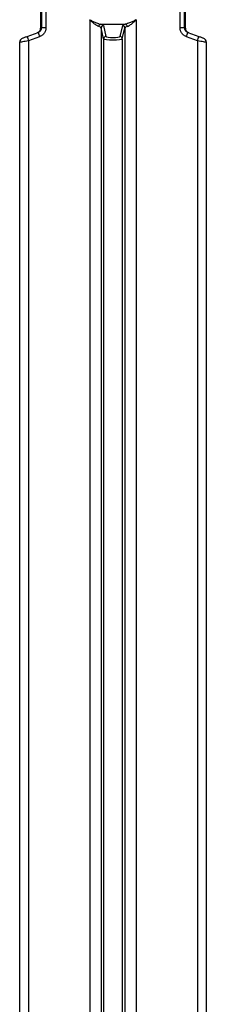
# Model space of a CAD drawing. Header units: millimetres. Extents: x 33 to 217, y 58 to 192.
# Tile 8 of 9: x 208 to 216, y 125 to 167. Entities that reach past the tile are written whole.
import ezdxf

# ---------------------------------------------------------------- set-up
doc = ezdxf.new("R2010")
doc.units = ezdxf.units.MM

msp = doc.modelspace()

# ---------------------------------------------------------------- linework, layer by layer
at = {"color": 7, "linetype": 'Continuous', "lineweight": 25}
for p, q in [((209.099, 180.344), (209.099, 167.085)), ((209.145, 167.105), (209.145, 180.344)), ((209.327, 180.344), (209.327, 167.105)), ((215.071, 167.105), (215.071, 180.344)), ((215.253, 180.344), (215.253, 167.105)), ((215.299, 167.085), (215.299, 180.344)), ((211.207, 167.441), (211.207, 92.644)), ((213.191, 167.441), (213.191, 92.644)), ((208.522, 166.735), (208.989, 166.905)), ((209.327, 167.105), (209.145, 167.105)), ((211.671, 167.252), (212.727, 167.252)), ((211.799, 166.633), (211.685, 167.096)), ((211.685, 167.096), (211.685, 92.629)), ((211.785, 167.195), (211.899, 166.732)), ((212.613, 167.195), (212.499, 166.732)), ((212.599, 166.633), (212.713, 167.096)), ((212.713, 167.096), (212.713, 92.629)), ((215.253, 167.105), (215.071, 167.105)), ((215.41, 166.905), (215.876, 166.735)), ((208.199, 166.477), (208.199, 92.681)), ((209.048, 166.717), (208.582, 166.547)), ((208.582, 166.547), (208.582, 92.65)), ((211.799, 166.633), (211.799, 92.491)), ((212.599, 166.633), (212.599, 92.491)), ((215.816, 166.547), (215.35, 166.717)), ((215.816, 166.547), (215.816, 92.65)), ((216.199, 92.681), (216.199, 166.477))]:
    msp.add_line(p, q, dxfattribs=at)
at = {"color": 8, "linetype": 'Continuous', "lineweight": 25, "flags": 128}
for points in [[(209.145, 167.105), (209.104, 167.087), (209.099, 167.085)], [(215.253, 167.105), (215.294, 167.087), (215.299, 167.085)], [(208.582, 166.547), (208.51, 166.534), (208.442, 166.521), (208.379, 166.51), (208.323, 166.5), (208.276, 166.491), (208.239, 166.484), (208.213, 166.48), (208.201, 166.477), (208.199, 166.477)], [(216.199, 166.477), (216.197, 166.477), (216.185, 166.48), (216.159, 166.484), (216.123, 166.491), (216.075, 166.5), (216.019, 166.51), (215.956, 166.521), (215.888, 166.534), (215.816, 166.547)]]:
    msp.add_lwpolyline(points, dxfattribs=at)
at = {"color": 7, "linetype": 'Continuous', "lineweight": 25, "flags": 128}
for points in [[(208.331, 166.665), (208.331, 166.665), (208.338, 166.668), (208.35, 166.672), (208.369, 166.679), (208.393, 166.688), (208.421, 166.698), (208.452, 166.709), (208.486, 166.722), (208.522, 166.735)], [(215.876, 166.735), (215.912, 166.722), (215.946, 166.709), (215.977, 166.698), (216.006, 166.688), (216.029, 166.679), (216.048, 166.672), (216.06, 166.668), (216.067, 166.665), (216.067, 166.665)]]:
    msp.add_lwpolyline(points, dxfattribs=at)
at = {"color": 7, "linetype": 'Continuous', "lineweight": 25}
for centre, radius, start, end in [((210.867, 168.034), 0.683, 299.8173, 300.24), ((213.531, 168.034), 0.683, 239.76, 240.1827), ((208.899, 167.085), 0.2, 290, 0.5777), ((210.161, 167.173), 1.203, 192.915, 202.3195), ((211.694, 167.151), 0.104, 102.6229, 178.4817), ((211.785, 167.095), 0.1, 90.096, 179.0803), ((212.613, 167.095), 0.1, 0.9197, 89.904), ((212.704, 167.151), 0.104, 1.5183, 77.3771), ((215.499, 167.085), 0.2, 179.2846, 250), ((214.237, 167.173), 1.203, 337.6805, 347.085), ((208.399, 166.477), 0.2, 110, 179.8965), ((209.694, 167.003), 1.203, 192.9147, 202.3199), ((211.899, 166.632), 0.1, 90.096, 179.0803), ((212.499, 166.632), 0.1, 0.9197, 89.904), ((214.704, 167.003), 1.203, 337.6801, 347.0853), ((215.999, 166.477), 0.2, 0.0123, 70)]:
    msp.add_arc(centre, radius, start, end, dxfattribs=at)
for centre, major_axis, ratio, start_param, end_param in [((218.076, 167.449), (6.871, 0), 0.043661, 3.141593, 3.166783), ((218.08, 167.449), (6.871, 0), 0.029107, 3.141593, 3.166783), ((206.318, 167.449), (6.871, 0), 0.029107, 6.257995, 6.283185), ((206.322, 167.449), (6.871, 0), 0.043661, 6.257995, 6.283185), ((211.185, 167.092), (0.5, 0), 0.211592, 0.043633, 0.626152), ((211.185, 167.19), (0.6, 0), 0.176327, 0.043633, 0.626152), ((213.213, 167.19), (0.6, 0), 0.176327, 2.515441, 3.097959), ((213.213, 167.092), (0.5, 0), 0.211592, 2.515441, 3.097959), ((212.199, 166.636), (0.4, 0), 0.132245, 3.185226, 6.239552), ((212.199, 166.734), (0.3, 0), 0.176327, 3.185226, 6.239552)]:
    msp.add_ellipse(centre, major_axis=major_axis, ratio=ratio, start_param=start_param, end_param=end_param, dxfattribs=at)
for points, knots in [([(211.59, 167.154), (211.563, 167.166), (211.498, 167.194), (211.383, 167.284), (211.291, 167.361), (211.24, 167.406), (211.224, 167.421), (211.213, 167.431), (211.209, 167.438), (211.207, 167.441)], [0, 0, 0, 0, 0.23886, 0.575079, 0.856211, 0.917875, 0.955611, 0.97918, 1, 1, 1, 1]), ([(211.211, 167.444), (211.214, 167.442), (211.219, 167.437), (211.232, 167.43), (211.251, 167.42), (211.313, 167.39), (211.422, 167.339), (211.559, 167.28), (211.639, 167.26), (211.671, 167.252)], [0, 0, 0, 0, 0.018274, 0.040828, 0.078177, 0.140203, 0.425484, 0.76509, 1, 1, 1, 1]), ([(213.187, 167.444), (213.184, 167.442), (213.179, 167.437), (213.166, 167.43), (213.147, 167.42), (213.085, 167.39), (212.976, 167.339), (212.839, 167.28), (212.759, 167.26), (212.727, 167.252)], [0, 0, 0, 0, 0.018274, 0.040828, 0.078177, 0.140203, 0.425484, 0.76509, 1, 1, 1, 1]), ([(212.808, 167.154), (212.835, 167.166), (212.9, 167.194), (213.015, 167.284), (213.107, 167.361), (213.158, 167.406), (213.174, 167.421), (213.185, 167.431), (213.189, 167.438), (213.191, 167.441)], [0, 0, 0, 0, 0.23886, 0.575079, 0.856211, 0.917875, 0.955611, 0.97918, 1, 1, 1, 1]), ([(208.989, 166.905), (209.004, 166.911), (209.043, 166.928), (209.092, 166.973), (209.133, 167.034), (209.141, 167.082), (209.145, 167.105)], [0, 0, 0, 0, 0.190878, 0.472539, 0.741626, 1, 1, 1, 1]), ([(209.327, 167.105), (209.322, 167.06), (209.313, 166.97), (209.242, 166.849), (209.15, 166.762), (209.078, 166.73), (209.048, 166.717)], [0, 0, 0, 0, 0.266126, 0.531776, 0.808913, 1, 1, 1, 1]), ([(215.35, 166.717), (215.32, 166.73), (215.248, 166.762), (215.156, 166.849), (215.085, 166.97), (215.076, 167.06), (215.071, 167.105)], [0, 0, 0, 0, 0.191087, 0.468224, 0.733874, 1, 1, 1, 1]), ([(215.253, 167.105), (215.257, 167.082), (215.265, 167.034), (215.306, 166.973), (215.355, 166.928), (215.394, 166.911), (215.41, 166.905)], [0, 0, 0, 0, 0.258374, 0.527461, 0.809122, 1, 1, 1, 1])]:
    msp.add_open_spline(points, degree=3, knots=knots, dxfattribs=at)

doc.saveas('drawing.dxf')
